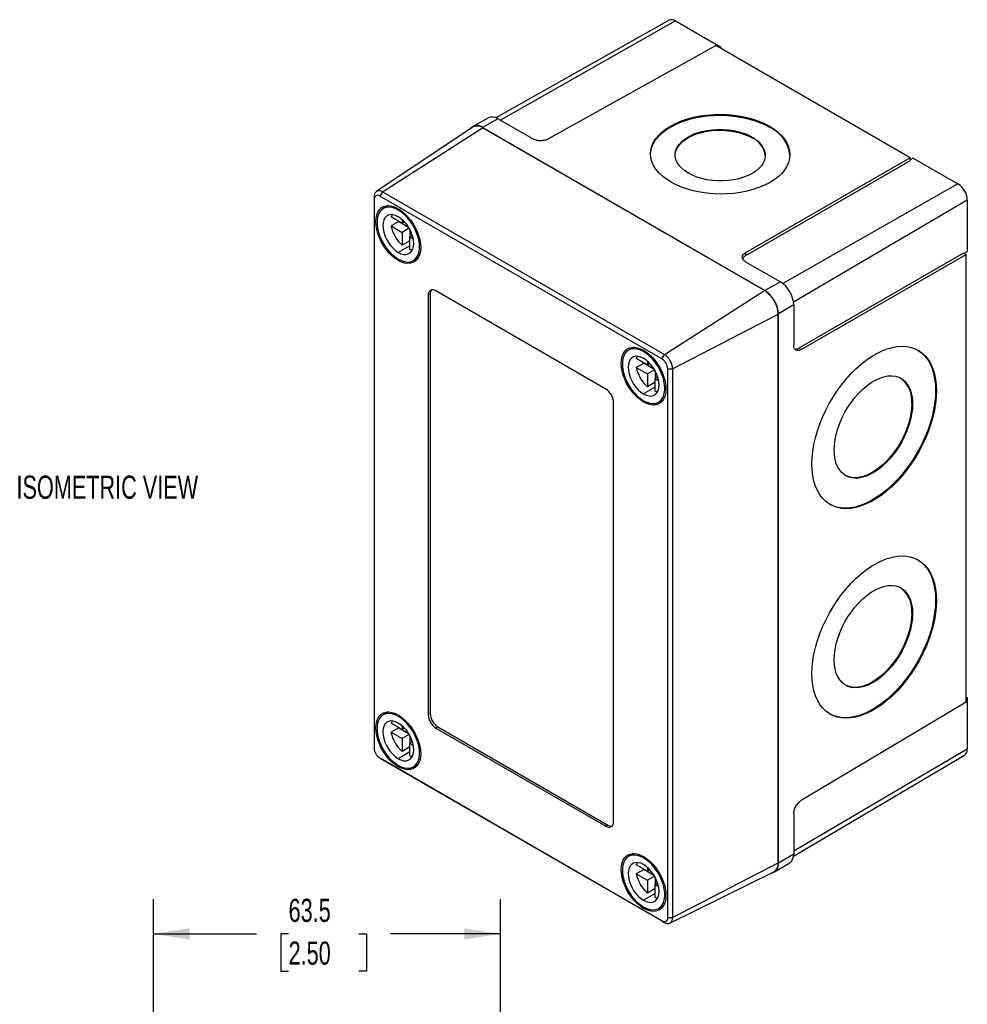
# Model space of a CAD drawing. Header units: millimetres. Extents: x 0 to 543, y 0 to 404.
# Tile 3 of 3: x 358 to 532, y 224 to 404. Entities that reach past the tile are written whole.
import ezdxf

# ---------------------------------------------------------------- set-up
doc = ezdxf.new("R2010")
doc.units = ezdxf.units.MM
doc.header["$LTSCALE"] = 2
doc.layers.add('DIMENSIONS', color=140, linetype='Continuous', lineweight=25)
doc.styles.add('SLDTEXTSTYLE0', font='TXT', dxfattribs={"width": 0.7})
doc.dimstyles.new('SLDDIMSTYLE0', dxfattribs={"dimtxt": 4.316016, "dimasz": 6.604, "dimexe": 0, "dimexo": 0.0625, "dimgap": 1.079004, "dimtad": 0, "dimtih": 1, "dimtoh": 1, "dimdec": 1, "dimrnd": 1e-09, "dimzin": 12, "dimdsep": 46, "dimtxsty": 'SLDTEXTSTYLE0', "dimsah": 1, "dimcen": 0.09, "dimadec": 0, "dimazin": 3, "dimtfac": 1, "dimtdec": 1, "dimtofl": 0, "dimtmove": 0, "dimatfit": 3, "dimfxl": 0, "dimfrac": 2, "dimtolj": 1, "dimtzin": 12, "dimarcsym": 0})

# ---------------------------------------------------------------- blocks, each defined once
blk = doc.blocks.new('_D_11')
at = {"layer": 'DIMENSIONS'}
for p, q in [((382.61, 220.91), (382.61, 243.28)), ((446.11, 218.37), (446.11, 243.28)), ((382.61, 236.93), (401.5, 236.93)), ((407.35, 236.93), (405.9, 236.93)), ((405.9, 236.93), (405.9, 230.07)), ((420.18, 236.93), (421.63, 236.93)), ((421.63, 236.93), (421.63, 230.07)), ((446.11, 236.93), (426.03, 236.93)), ((405.9, 230.07), (407.35, 230.07)), ((421.63, 230.07), (420.18, 230.07))]:
    blk.add_line(p, q, dxfattribs=at)
for points in [[(382.61, 236.93), (389.22, 235.91), (389.22, 237.95)], [(446.11, 236.93), (439.51, 237.95), (439.51, 235.91)]]:
    blk.add_solid(points, dxfattribs=at)
at = {"layer": 'DIMENSIONS', "char_height": 4.233, "attachment_point": 1, "style": 'SLDTEXTSTYLE0'}
for s, insert in [('63.5', (407.35, 243.35)), ('2.50', (407.35, 235.53))]:
    blk.add_mtext(s, dxfattribs=dict(at, insert=insert))

msp = doc.modelspace()

# ---------------------------------------------------------------- linework, layer by layer
for p, q in [((477, 404.16), (445.3, 386.31)), ((478.19, 404.04), (446.14, 385.86)), ((478.19, 404.04), (486.39, 399.31)), ((454.86, 382.43), (485.54, 399.53)), ((521.12, 378.99), (485.54, 399.53)), ((486.39, 399.31), (486.15, 399.18)), ((486.39, 399.31), (486.39, 399.04)), ((443.95, 386.31), (441.1, 384.71)), ((445.67, 386.13), (442.84, 384.53)), ((452.04, 382.45), (445.67, 386.13)), ((441.06, 384.6), (423.4, 372.84)), ((424.51, 372.76), (442.87, 384.47)), ((494.53, 354.69), (442.84, 384.53)), ((494.49, 354.67), (442.87, 384.47)), ((495.38, 384.59), (495.38, 384.75)), ((492.2, 382.62), (492.2, 382.78)), ((521.12, 378.99), (490.97, 361.59)), ((521.12, 378.45), (521.12, 378.99)), ((521.69, 378.93), (521.12, 378.61)), ((521.69, 378.93), (529.88, 374.2)), ((521.12, 378.45), (490.97, 361.04)), ((529.88, 374.2), (497.79, 356)), ((423, 371.88), (423, 371.37)), ((423, 371.37), (423, 270.93)), ((424.51, 372.76), (424.07, 371.98)), ((475.68, 342.18), (424.07, 371.98)), ((424.51, 372.76), (476.13, 342.96)), ((425.59, 370.23), (424.67, 369.7)), ((427.63, 369.54), (427.42, 369.43)), ((531.58, 371.26), (499.77, 352.57)), ((531.58, 371.26), (531.58, 361.8)), ((428.13, 366.98), (426.1, 368.15)), ((428.13, 367.69), (428.13, 366.98)), ((427.51, 367.33), (426.1, 366.51)), ((426.1, 366.51), (428.13, 365.34)), ((427.51, 367.33), (429.3, 366.3)), ((428.59, 367.24), (428.13, 366.98)), ((429.42, 366.09), (428.13, 365.34)), ((428.13, 365.34), (428.13, 363)), ((429.55, 365.87), (429.55, 364.53)), ((430, 364.79), (429.55, 364.53)), ((429.55, 364.53), (430.16, 364.17)), ((429.55, 362.18), (429.55, 364.53)), ((429.55, 362.89), (427.42, 361.67)), ((429.55, 363.81), (428.13, 363)), ((430.17, 360.17), (431.09, 360.7)), ((490.97, 361.59), (490.97, 361.04)), ((530.88, 361.55), (500.73, 344.14)), ((501.2, 343.87), (531.35, 361.28)), ((530.88, 361.55), (531.35, 361.28)), ((531.58, 361.8), (531.02, 361.47)), ((531.35, 279.37), (531.35, 361.28)), ((427.64, 360.32), (427.42, 360.2)), ((490.98, 359.97), (497.36, 356.29)), ((497.36, 356.29), (494.53, 354.69)), ((433.26, 354.01), (432.9, 353.81)), ((432.9, 353.81), (432.9, 277.05)), ((433.26, 354.01), (433.26, 277.26)), ((465.43, 336.66), (434.32, 354.63)), ((476.13, 342.96), (494.49, 354.67)), ((499.81, 352.05), (497, 350.4)), ((499.81, 352.05), (499.81, 344.69)), ((477.64, 340.34), (496.97, 350.38)), ((496.97, 249.95), (496.97, 350.38)), ((497, 249.89), (497, 350.4)), ((470.5, 344.31), (469.58, 343.78)), ((472.53, 343.62), (472.33, 343.5)), ((475.68, 342.18), (476.13, 342.96)), ((500.73, 344.14), (501.2, 343.87)), ((473.03, 341.05), (471, 342.23)), ((472.41, 341.41), (471, 340.59)), ((472.41, 341.41), (474.2, 340.38)), ((473.03, 341.77), (473.03, 341.05)), ((473.49, 341.32), (473.03, 341.05)), ((471, 340.59), (473.03, 339.42)), ((474.33, 340.17), (473.03, 339.42)), ((473.03, 339.42), (473.03, 337.08)), ((474.45, 339.95), (474.45, 338.6)), ((474.9, 338.87), (474.45, 338.6)), ((476.75, 340.34), (477.64, 340.34)), ((476.75, 239.9), (476.75, 340.34)), ((477.64, 340.34), (477.64, 239.9)), ((474.45, 337.89), (473.03, 337.08)), ((474.45, 338.6), (475.06, 338.25)), ((474.45, 336.26), (474.45, 338.6)), ((474.45, 336.97), (472.33, 335.75)), ((525.78, 336.4), (525.92, 336.32)), ((466.85, 257.46), (466.85, 334.22)), ((472.54, 334.4), (472.33, 334.28)), ((475.07, 334.25), (476, 334.78)), ((521.43, 334.01), (521.57, 333.93)), ((525.78, 298.02), (525.92, 297.94)), ((521.43, 295.64), (521.57, 295.55)), ((531.35, 279.37), (501.2, 261.35)), ((531.35, 280.34), (531.58, 280.21)), ((531.58, 280.21), (531.35, 280.07)), ((531.58, 280.21), (531.58, 270.75)), ((425.59, 277.55), (424.67, 277.02)), ((427.63, 276.87), (427.42, 276.75)), ((433.26, 277.26), (432.9, 277.05)), ((428.13, 274.3), (426.1, 275.47)), ((427.51, 274.65), (426.1, 273.84)), ((427.51, 274.65), (429.3, 273.63)), ((428.13, 275.01), (428.13, 274.3)), ((428.59, 274.56), (428.13, 274.3)), ((434.67, 274.81), (434.32, 274.6)), ((434.32, 274.6), (465.43, 256.64)), ((434.67, 274.81), (465.78, 256.85)), ((426.1, 273.84), (428.13, 272.66)), ((429.42, 273.41), (428.13, 272.66)), ((428.13, 272.66), (428.13, 270.32)), ((429.55, 273.19), (429.55, 271.85)), ((429.55, 271.14), (428.13, 270.32)), ((430, 272.11), (429.55, 271.85)), ((429.55, 271.85), (430.16, 271.49)), ((429.55, 269.5), (429.55, 271.85)), ((531.58, 270.75), (499.81, 252.08)), ((424.07, 269.09), (475.68, 239.29)), ((424.51, 268.83), (424.07, 269.09)), ((476.13, 239.03), (424.51, 268.83)), ((429.55, 270.22), (427.42, 268.99)), ((499.78, 251.13), (531.09, 269.65)), ((427.64, 267.65), (427.42, 267.52)), ((430.17, 267.49), (431.09, 268.02)), ((499.81, 258.9), (499.81, 251.53)), ((465.78, 256.85), (465.43, 256.64)), ((470.5, 251.63), (469.58, 251.1)), ((472.53, 250.95), (472.33, 250.83)), ((499.81, 251.53), (497, 249.89)), ((473.03, 248.38), (471, 249.55)), ((472.41, 248.73), (471, 247.92)), ((472.41, 248.73), (474.2, 247.7)), ((473.03, 249.09), (473.03, 248.38)), ((477.64, 239.9), (496.97, 249.95)), ((496.29, 248.29), (499.1, 249.95)), ((471, 247.92), (473.03, 246.74)), ((473.49, 248.64), (473.03, 248.38)), ((474.33, 247.49), (473.03, 246.74)), ((474.45, 247.27), (474.45, 245.93)), ((477.16, 238.9), (496.18, 248.31)), ((473.03, 246.74), (473.03, 244.4)), ((474.45, 245.21), (473.03, 244.4)), ((474.9, 246.19), (474.45, 245.93)), ((474.45, 245.93), (475.06, 245.57)), ((474.45, 243.58), (474.45, 245.93)), ((474.45, 244.29), (472.33, 243.07)), ((472.54, 241.73), (472.33, 241.6)), ((475.07, 241.57), (476, 242.1)), ((476.75, 239.9), (477.64, 239.9)), ((475.68, 239.29), (476.13, 239.03))]:
    msp.add_line(p, q)
at = {"flags": 128}
for points in [[(477.35, 374.53), (476.51, 375.06), (475.77, 375.64), (475.12, 376.26), (474.59, 376.91), (474.17, 377.58), (473.86, 378.28), (473.68, 378.99), (473.62, 379.7), (473.68, 380.42), (473.86, 381.13), (474.17, 381.82), (474.59, 382.49), (475.12, 383.13), (475.76, 383.75), (476.51, 384.32), (477.35, 384.84), (478.28, 385.32), (479.28, 385.74), (480.36, 386.1), (481.49, 386.4), (482.66, 386.64), (483.88, 386.81), (485.12, 386.91), (486.37, 386.93), (487.62, 386.89), (488.85, 386.78), (490.07, 386.6), (491.24, 386.35), (492.38, 386.04), (493.45, 385.67), (494.45, 385.24), (495.38, 384.75)], [(473.62, 379.65), (473.68, 380.25), (473.86, 380.96), (474.16, 381.65), (474.59, 382.33), (475.12, 382.97), (475.76, 383.58), (476.51, 384.15), (477.35, 384.68), (478.28, 385.16), (479.28, 385.58), (480.35, 385.94), (481.49, 386.24), (482.66, 386.48), (483.88, 386.64), (485.11, 386.74), (486.36, 386.77), (487.61, 386.73), (488.85, 386.62), (490.07, 386.44), (491.24, 386.19), (492.37, 385.88), (493.45, 385.51), (494.45, 385.07), (495.38, 384.59)], [(495.38, 384.75), (496.22, 384.22), (496.97, 383.64), (497.61, 383.02), (498.15, 382.37), (498.57, 381.7), (498.87, 381), (499.05, 380.29), (499.12, 379.57), (499.05, 378.86), (498.87, 378.15), (498.57, 377.46), (498.15, 376.79), (497.61, 376.14), (496.97, 375.53), (496.22, 374.96), (495.38, 374.43), (494.45, 373.96), (493.45, 373.54), (492.38, 373.17), (491.25, 372.87), (490.07, 372.64), (488.85, 372.47), (487.62, 372.37), (486.37, 372.34), (485.12, 372.38), (483.88, 372.5), (482.67, 372.68), (481.49, 372.92), (480.36, 373.23), (479.28, 373.61), (478.28, 374.04), (477.35, 374.53)], [(478.12, 379.45), (478.13, 379.64), (478.25, 380.2), (478.49, 380.75), (478.84, 381.29), (479.3, 381.79), (479.87, 382.26), (480.53, 382.68), (481.28, 383.05), (482.1, 383.37), (482.98, 383.63), (483.91, 383.83), (484.88, 383.96), (485.87, 384.03), (486.86, 384.02), (487.85, 383.95), (488.82, 383.81), (489.75, 383.6), (490.63, 383.33), (491.45, 383), (492.2, 382.62)], [(480.53, 376.17), (479.87, 376.6), (479.3, 377.07), (478.84, 377.58), (478.49, 378.11), (478.25, 378.66), (478.13, 379.23), (478.13, 379.8), (478.25, 380.37), (478.49, 380.92), (478.84, 381.45), (479.3, 381.95), (479.87, 382.42), (480.53, 382.84), (481.28, 383.22), (482.1, 383.54), (482.98, 383.8), (483.91, 383.99), (484.88, 384.13), (485.87, 384.19), (486.86, 384.18), (487.85, 384.11), (488.82, 383.97), (489.75, 383.76), (490.63, 383.49), (491.45, 383.17), (492.2, 382.78)], [(492.2, 382.78), (492.86, 382.35), (493.42, 381.88), (493.89, 381.37), (494.24, 380.84), (494.48, 380.28), (494.6, 379.72), (494.6, 379.15), (494.48, 378.58), (494.24, 378.03), (493.89, 377.5), (493.42, 377), (492.86, 376.53), (492.2, 376.11), (491.45, 375.73), (490.63, 375.41), (489.75, 375.15), (488.82, 374.96), (487.85, 374.82), (486.86, 374.76), (485.87, 374.76), (484.88, 374.84), (483.91, 374.98), (482.98, 375.19), (482.1, 375.46), (481.28, 375.78), (480.53, 376.17)], [(427.42, 360.2), (426.84, 360.58), (426.27, 361.06), (425.72, 361.61), (425.21, 362.23), (424.74, 362.91), (424.32, 363.62), (423.97, 364.37), (423.69, 365.12), (423.49, 365.87), (423.36, 366.6), (423.32, 367.3), (423.36, 367.95), (423.49, 368.54), (423.69, 369.06), (423.97, 369.49), (424.32, 369.82), (424.74, 370.06), (425.21, 370.2), (425.72, 370.23), (426.27, 370.15), (426.84, 369.96), (427.42, 369.67)], [(427.42, 369.43), (426.84, 369.71), (426.28, 369.89), (425.74, 369.95), (425.23, 369.91), (424.78, 369.75), (424.38, 369.49), (424.06, 369.12), (423.8, 368.66), (423.63, 368.12), (423.55, 367.51), (423.55, 366.84), (423.63, 366.12), (423.8, 365.38), (424.06, 364.63), (424.38, 363.89), (424.78, 363.17), (425.23, 362.49), (425.74, 361.86), (426.28, 361.3), (426.84, 360.83), (427.42, 360.44)], [(427.42, 369.67), (428.01, 369.28), (428.58, 368.81), (429.13, 368.26), (429.64, 367.64), (430.11, 366.96), (430.52, 366.25), (430.87, 365.5), (431.15, 364.75), (431.36, 364), (431.48, 363.26), (431.53, 362.57), (431.48, 361.92), (431.36, 361.33), (431.15, 360.81), (430.87, 360.38), (430.52, 360.04), (430.11, 359.8), (429.64, 359.67), (429.13, 359.64), (428.58, 359.72), (428.01, 359.91), (427.42, 360.2)], [(427.42, 368.2), (426.93, 368.43), (426.46, 368.56), (426.01, 368.58), (425.61, 368.49), (425.26, 368.28), (424.97, 367.98), (424.77, 367.59), (424.64, 367.11), (424.6, 366.57), (424.64, 365.97), (424.77, 365.35), (424.97, 364.72), (425.26, 364.09), (425.61, 363.48), (426.01, 362.92), (426.46, 362.42), (426.93, 362), (427.42, 361.67)], [(426.26, 368.58), (426.22, 368.49), (426.1, 368.15)], [(427.42, 360.44), (428, 360.16), (428.57, 359.98), (429.11, 359.91), (429.61, 359.96), (430.07, 360.11), (430.46, 360.38), (430.79, 360.74), (431.04, 361.2), (431.22, 361.75), (431.3, 362.36), (431.3, 363.03), (431.22, 363.74), (431.04, 364.48), (430.79, 365.24), (430.46, 365.98), (430.07, 366.7), (429.61, 367.38), (429.11, 368.01), (428.57, 368.56), (428, 369.04), (427.42, 369.43)], [(427.42, 361.67), (427.91, 361.43), (428.39, 361.31), (428.84, 361.29), (429.24, 361.38), (429.59, 361.58), (429.87, 361.89), (430.08, 362.28), (430.21, 362.76), (430.25, 363.3), (430.21, 363.89), (430.08, 364.52), (429.87, 365.15), (429.59, 365.78), (429.24, 366.39), (428.84, 366.95), (428.39, 367.44), (427.91, 367.87), (427.42, 368.2)], [(429.55, 362.18), (429.9, 362.11), (430, 362.1)], [(472.33, 334.28), (471.74, 334.66), (471.17, 335.14), (470.62, 335.69), (470.11, 336.31), (469.64, 336.98), (469.23, 337.7), (468.87, 338.44), (468.59, 339.2), (468.39, 339.95), (468.27, 340.68), (468.22, 341.38), (468.27, 342.03), (468.39, 342.62), (468.59, 343.13), (468.87, 343.57), (469.23, 343.9), (469.64, 344.14), (470.11, 344.28), (470.62, 344.3), (471.17, 344.22), (471.74, 344.04), (472.33, 343.75)], [(503.14, 322.94), (503.18, 324.09), (503.31, 325.28), (503.51, 326.5), (503.79, 327.74), (504.15, 329), (504.59, 330.26), (505.09, 331.52), (505.67, 332.76), (506.31, 333.98), (507.01, 335.17), (507.76, 336.32), (508.56, 337.42), (509.4, 338.47), (510.28, 339.45), (511.2, 340.36), (512.13, 341.19), (513.08, 341.94), (514.05, 342.6), (515.01, 343.17), (515.98, 343.64), (516.93, 344.01), (517.87, 344.28), (518.78, 344.44), (519.66, 344.49), (520.5, 344.44), (521.3, 344.28), (522.06, 344.01), (522.75, 343.64), (523.39, 343.17), (523.97, 342.6), (524.47, 341.94), (524.91, 341.19), (525.27, 340.36), (525.55, 339.45), (525.76, 338.47), (525.88, 337.42), (525.92, 336.32)], [(472.33, 343.5), (471.75, 343.79), (471.18, 343.97), (470.64, 344.03), (470.13, 343.99), (469.68, 343.83), (469.28, 343.57), (468.96, 343.2), (468.7, 342.74), (468.53, 342.2), (468.45, 341.59), (468.45, 340.92), (468.53, 340.2), (468.7, 339.46), (468.96, 338.71), (469.28, 337.97), (469.68, 337.25), (470.13, 336.57), (470.64, 335.94), (471.18, 335.38), (471.75, 334.91), (472.33, 334.52)], [(472.33, 342.28), (471.83, 342.51), (471.36, 342.64), (470.91, 342.66), (470.51, 342.56), (470.16, 342.36), (469.88, 342.06), (469.67, 341.66), (469.54, 341.19), (469.5, 340.65), (469.54, 340.05), (469.67, 339.43), (469.88, 338.79), (470.16, 338.16), (470.51, 337.56), (470.91, 337), (471.36, 336.5), (471.83, 336.08), (472.33, 335.75)], [(471.16, 342.66), (471.12, 342.57), (471, 342.23)], [(472.33, 343.75), (472.91, 343.36), (473.48, 342.89), (474.03, 342.34), (474.54, 341.72), (475.01, 341.04), (475.42, 340.33), (475.78, 339.58), (476.06, 338.83), (476.26, 338.08), (476.38, 337.34), (476.43, 336.65), (476.38, 336), (476.26, 335.41), (476.06, 334.89), (475.78, 334.46), (475.42, 334.12), (475.01, 333.88), (474.54, 333.75), (474.03, 333.72), (473.48, 333.8), (472.91, 333.99), (472.33, 334.28)], [(472.33, 334.52), (472.9, 334.24), (473.47, 334.06), (474.01, 333.99), (474.52, 334.04), (474.97, 334.19), (475.37, 334.46), (475.69, 334.82), (475.95, 335.28), (476.12, 335.82), (476.2, 336.44), (476.2, 337.11), (476.12, 337.82), (475.95, 338.56), (475.69, 339.31), (475.37, 340.06), (474.97, 340.78), (474.52, 341.46), (474.01, 342.09), (473.47, 342.64), (472.9, 343.12), (472.33, 343.5)], [(522.48, 343.8), (522.61, 343.72), (523.25, 343.25), (523.83, 342.68), (524.33, 342.02), (524.77, 341.27), (525.13, 340.44), (525.41, 339.53), (525.61, 338.55), (525.74, 337.5), (525.78, 336.4)], [(472.33, 335.75), (472.82, 335.51), (473.29, 335.39), (473.74, 335.37), (474.14, 335.46), (474.49, 335.66), (474.77, 335.97), (474.98, 336.36), (475.11, 336.84), (475.15, 337.38), (475.11, 337.97), (474.98, 338.6), (474.77, 339.23), (474.49, 339.86), (474.14, 340.47), (473.74, 341.03), (473.29, 341.52), (472.82, 341.95), (472.33, 342.28)], [(507.2, 325.49), (507.25, 326.42), (507.37, 327.39), (507.58, 328.38), (507.87, 329.4), (508.23, 330.41), (508.67, 331.42), (509.17, 332.4), (509.74, 333.36), (510.36, 334.27), (511.02, 335.13), (511.73, 335.92), (512.47, 336.65), (513.23, 337.29), (514, 337.84), (514.78, 338.3), (515.55, 338.65), (516.31, 338.9), (517.05, 339.05), (517.75, 339.08), (518.42, 339.01), (519.04, 338.82), (519.6, 338.53), (520.11, 338.14), (520.54, 337.64), (520.91, 337.06), (521.2, 336.38), (521.4, 335.63), (521.53, 334.81), (521.57, 333.93)], [(474.45, 336.26), (474.8, 336.19), (474.9, 336.18)], [(525.92, 336.32), (525.88, 335.17), (525.76, 333.98), (525.55, 332.76), (525.27, 331.52), (524.91, 330.26), (524.47, 329), (523.97, 327.74), (523.39, 326.5), (522.75, 325.28), (522.06, 324.09), (521.3, 322.94), (520.5, 321.84), (519.66, 320.79), (518.78, 319.81), (517.87, 318.9), (516.93, 318.07), (515.98, 317.32), (515.01, 316.66), (514.05, 316.09), (513.08, 315.62), (512.13, 315.25), (511.2, 314.98), (510.28, 314.82), (509.4, 314.77), (508.56, 314.82), (507.76, 314.98), (507.01, 315.25), (506.31, 315.62), (505.67, 316.09), (505.09, 316.66), (504.59, 317.32), (504.15, 318.07), (503.79, 318.9), (503.51, 319.81), (503.31, 320.79), (503.18, 321.84), (503.14, 322.94)], [(525.78, 336.4), (525.74, 335.25), (525.61, 334.06), (525.41, 332.84), (525.13, 331.6), (524.77, 330.34), (524.33, 329.08), (523.83, 327.82), (523.25, 326.58), (522.61, 325.36), (521.91, 324.17), (521.16, 323.02), (520.36, 321.92), (519.52, 320.88), (518.64, 319.89), (517.72, 318.98), (516.79, 318.15), (515.84, 317.4), (514.87, 316.74), (513.91, 316.17), (512.94, 315.7), (511.99, 315.33), (511.05, 315.06), (510.14, 314.9), (509.26, 314.85), (508.42, 314.9), (507.62, 315.06), (506.86, 315.33), (506.44, 315.54)], [(521.57, 333.93), (521.53, 333), (521.4, 332.03), (521.2, 331.04), (520.91, 330.03), (520.54, 329.01), (520.11, 328.01), (519.6, 327.02), (519.04, 326.06), (518.42, 325.15), (517.75, 324.29), (517.05, 323.5), (516.31, 322.78), (515.55, 322.13), (514.78, 321.58), (514, 321.13), (513.23, 320.77), (512.47, 320.52), (511.73, 320.37), (511.02, 320.34), (510.36, 320.42), (509.74, 320.6), (509.17, 320.89), (508.67, 321.29), (508.23, 321.78), (507.87, 322.37), (507.58, 323.04), (507.37, 323.79), (507.25, 324.61), (507.2, 325.49)], [(521.43, 334.01), (521.39, 333.08), (521.26, 332.11), (521.05, 331.12), (520.77, 330.11), (520.4, 329.09), (519.97, 328.09), (519.46, 327.1), (518.9, 326.15), (518.28, 325.23), (517.61, 324.37), (516.91, 323.58), (516.17, 322.86), (515.41, 322.22), (514.63, 321.66), (513.86, 321.21), (513.08, 320.85), (512.32, 320.6), (511.59, 320.45), (510.88, 320.42), (510.21, 320.5), (509.59, 320.68), (509.26, 320.84)], [(503.14, 284.56), (503.18, 285.71), (503.31, 286.9), (503.51, 288.12), (503.79, 289.36), (504.15, 290.62), (504.59, 291.88), (505.09, 293.14), (505.67, 294.38), (506.31, 295.6), (507.01, 296.79), (507.76, 297.94), (508.56, 299.04), (509.4, 300.09), (510.28, 301.07), (511.2, 301.98), (512.13, 302.81), (513.08, 303.56), (514.05, 304.23), (515.01, 304.79), (515.98, 305.26), (516.93, 305.63), (517.87, 305.9), (518.78, 306.06), (519.66, 306.11), (520.5, 306.06), (521.3, 305.9), (522.06, 305.63), (522.75, 305.26), (523.39, 304.79), (523.97, 304.23), (524.47, 303.57), (524.91, 302.82), (525.27, 301.98), (525.55, 301.07), (525.76, 300.09), (525.88, 299.04), (525.92, 297.94)], [(522.48, 305.43), (522.61, 305.35), (523.25, 304.88), (523.83, 304.31), (524.33, 303.65), (524.77, 302.9), (525.13, 302.06), (525.41, 301.15), (525.61, 300.17), (525.74, 299.13), (525.78, 298.02)], [(507.2, 287.11), (507.25, 288.04), (507.37, 289.01), (507.58, 290.01), (507.87, 291.02), (508.23, 292.03), (508.67, 293.04), (509.17, 294.03), (509.74, 294.98), (510.36, 295.89), (511.02, 296.75), (511.73, 297.55), (512.47, 298.27), (513.23, 298.91), (514, 299.46), (514.78, 299.92), (515.55, 300.28), (516.31, 300.53), (517.05, 300.67), (517.75, 300.71), (518.42, 300.63), (519.04, 300.44), (519.6, 300.15), (520.11, 299.76), (520.54, 299.26), (520.91, 298.68), (521.2, 298.01), (521.4, 297.25), (521.53, 296.43), (521.57, 295.55)], [(525.92, 297.94), (525.88, 296.79), (525.76, 295.61), (525.55, 294.38), (525.27, 293.14), (524.91, 291.88), (524.47, 290.62), (523.97, 289.37), (523.39, 288.12), (522.75, 286.9), (522.06, 285.71), (521.3, 284.56), (520.5, 283.46), (519.66, 282.42), (518.78, 281.44), (517.87, 280.52), (516.93, 279.69), (515.98, 278.94), (515.01, 278.28), (514.05, 277.71), (513.08, 277.24), (512.13, 276.87), (511.2, 276.61), (510.28, 276.45), (509.4, 276.39), (508.56, 276.45), (507.76, 276.61), (507.01, 276.87), (506.31, 277.24), (505.67, 277.71), (505.09, 278.28), (504.59, 278.94), (504.15, 279.69), (503.79, 280.52), (503.51, 281.43), (503.31, 282.42), (503.18, 283.46), (503.14, 284.56)], [(525.78, 298.02), (525.74, 296.88), (525.61, 295.69), (525.41, 294.47), (525.13, 293.22), (524.77, 291.97), (524.33, 290.7), (523.83, 289.45), (523.25, 288.2), (522.61, 286.98), (521.91, 285.79), (521.16, 284.64), (520.36, 283.54), (519.52, 282.5), (518.64, 281.52), (517.72, 280.61), (516.79, 279.77), (515.84, 279.02), (514.87, 278.36), (513.91, 277.79), (512.94, 277.32), (511.99, 276.95), (511.05, 276.69), (510.14, 276.53), (509.26, 276.47), (508.42, 276.53), (507.62, 276.69), (506.86, 276.95), (506.44, 277.16)], [(521.43, 295.64), (521.39, 294.71), (521.26, 293.74), (521.05, 292.74), (520.77, 291.73), (520.4, 290.72), (519.97, 289.71), (519.46, 288.72), (518.9, 287.77), (518.28, 286.86), (517.61, 286), (516.91, 285.2), (516.17, 284.48), (515.41, 283.84), (514.63, 283.29), (513.86, 282.83), (513.08, 282.47), (512.32, 282.22), (511.59, 282.08), (510.88, 282.04), (510.21, 282.12), (509.59, 282.3), (509.26, 282.46)], [(521.57, 295.55), (521.53, 294.62), (521.4, 293.66), (521.2, 292.66), (520.91, 291.65), (520.54, 290.64), (520.11, 289.63), (519.6, 288.64), (519.04, 287.69), (518.42, 286.77), (517.75, 285.92), (517.05, 285.12), (516.31, 284.4), (515.55, 283.76), (514.78, 283.2), (514, 282.75), (513.23, 282.39), (512.47, 282.14), (511.73, 282), (511.02, 281.96), (510.36, 282.04), (509.74, 282.22), (509.17, 282.51), (508.67, 282.91), (508.23, 283.4), (507.87, 283.99), (507.58, 284.66), (507.37, 285.41), (507.25, 286.23), (507.2, 287.11)], [(427.42, 267.52), (426.84, 267.91), (426.27, 268.38), (425.72, 268.93), (425.21, 269.55), (424.74, 270.23), (424.32, 270.94), (423.97, 271.69), (423.69, 272.44), (423.49, 273.19), (423.36, 273.93), (423.32, 274.62), (423.36, 275.27), (423.49, 275.86), (423.69, 276.38), (423.97, 276.81), (424.32, 277.15), (424.74, 277.39), (425.21, 277.52), (425.72, 277.55), (426.27, 277.47), (426.84, 277.28), (427.42, 276.99)], [(427.42, 276.75), (426.84, 277.03), (426.28, 277.21), (425.74, 277.28), (425.23, 277.23), (424.78, 277.08), (424.38, 276.81), (424.06, 276.45), (423.8, 275.99), (423.63, 275.44), (423.55, 274.83), (423.55, 274.16), (423.63, 273.45), (423.8, 272.71), (424.06, 271.96), (424.38, 271.21), (424.78, 270.49), (425.23, 269.81), (425.74, 269.18), (426.28, 268.63), (426.84, 268.15), (427.42, 267.77)], [(427.42, 275.52), (426.93, 275.76), (426.46, 275.88), (426.01, 275.9), (425.61, 275.81), (425.26, 275.61), (424.97, 275.3), (424.77, 274.91), (424.64, 274.43), (424.6, 273.89), (424.64, 273.3), (424.77, 272.67), (424.97, 272.04), (425.26, 271.41), (425.61, 270.8), (426.01, 270.24), (426.46, 269.75), (426.93, 269.32), (427.42, 268.99)], [(426.26, 275.91), (426.22, 275.82), (426.1, 275.47)], [(427.42, 276.99), (428.01, 276.61), (428.58, 276.13), (429.13, 275.58), (429.64, 274.96), (430.11, 274.29), (430.52, 273.57), (430.87, 272.83), (431.15, 272.07), (431.36, 271.32), (431.48, 270.59), (431.53, 269.89), (431.48, 269.24), (431.36, 268.65), (431.15, 268.14), (430.87, 267.7), (430.52, 267.37), (430.11, 267.13), (429.64, 266.99), (429.13, 266.97), (428.58, 267.05), (428.01, 267.23), (427.42, 267.52)], [(427.42, 267.77), (428, 267.48), (428.57, 267.3), (429.11, 267.24), (429.61, 267.28), (430.07, 267.44), (430.46, 267.7), (430.79, 268.07), (431.04, 268.53), (431.22, 269.07), (431.3, 269.68), (431.3, 270.35), (431.22, 271.07), (431.04, 271.81), (430.79, 272.56), (430.46, 273.3), (430.07, 274.02), (429.61, 274.7), (429.11, 275.33), (428.57, 275.89), (428, 276.36), (427.42, 276.75)], [(427.42, 268.99), (427.91, 268.76), (428.39, 268.63), (428.84, 268.61), (429.24, 268.71), (429.59, 268.91), (429.87, 269.21), (430.08, 269.61), (430.21, 270.08), (430.25, 270.62), (430.21, 271.22), (430.08, 271.84), (429.87, 272.48), (429.59, 273.11), (429.24, 273.71), (428.84, 274.27), (428.39, 274.77), (427.91, 275.19), (427.42, 275.52)], [(429.55, 269.5), (429.9, 269.43), (430, 269.42)], [(472.33, 241.6), (471.74, 241.98), (471.17, 242.46), (470.62, 243.01), (470.11, 243.63), (469.64, 244.31), (469.23, 245.02), (468.87, 245.77), (468.59, 246.52), (468.39, 247.27), (468.27, 248.01), (468.22, 248.7), (468.27, 249.35), (468.39, 249.94), (468.59, 250.46), (468.87, 250.89), (469.23, 251.23), (469.64, 251.47), (470.11, 251.6), (470.62, 251.63), (471.17, 251.55), (471.74, 251.36), (472.33, 251.07)], [(472.33, 250.83), (471.75, 251.11), (471.18, 251.29), (470.64, 251.36), (470.13, 251.31), (469.68, 251.15), (469.28, 250.89), (468.96, 250.53), (468.7, 250.07), (468.53, 249.52), (468.45, 248.91), (468.45, 248.24), (468.53, 247.53), (468.7, 246.78), (468.96, 246.03), (469.28, 245.29), (469.68, 244.57), (470.13, 243.89), (470.64, 243.26), (471.18, 242.71), (471.75, 242.23), (472.33, 241.84)], [(472.33, 251.07), (472.91, 250.69), (473.48, 250.21), (474.03, 249.66), (474.54, 249.04), (475.01, 248.36), (475.42, 247.65), (475.78, 246.9), (476.06, 246.15), (476.26, 245.4), (476.38, 244.67), (476.43, 243.97), (476.38, 243.32), (476.26, 242.73), (476.06, 242.21), (475.78, 241.78), (475.42, 241.45), (475.01, 241.21), (474.54, 241.07), (474.03, 241.04), (473.48, 241.12), (472.91, 241.31), (472.33, 241.6)], [(472.33, 241.84), (472.9, 241.56), (473.47, 241.38), (474.01, 241.32), (474.52, 241.36), (474.97, 241.52), (475.37, 241.78), (475.69, 242.15), (475.95, 242.61), (476.12, 243.15), (476.2, 243.76), (476.2, 244.43), (476.12, 245.15), (475.95, 245.89), (475.69, 246.64), (475.37, 247.38), (474.97, 248.1), (474.52, 248.78), (474.01, 249.41), (473.47, 249.97), (472.9, 250.44), (472.33, 250.83)], [(472.33, 249.6), (471.83, 249.84), (471.36, 249.96), (470.91, 249.98), (470.51, 249.89), (470.16, 249.69), (469.88, 249.38), (469.67, 248.99), (469.54, 248.51), (469.5, 247.97), (469.54, 247.38), (469.67, 246.75), (469.88, 246.12), (470.16, 245.49), (470.51, 244.88), (470.91, 244.32), (471.36, 243.82), (471.83, 243.4), (472.33, 243.07)], [(471.16, 249.98), (471.12, 249.89), (471, 249.55)], [(472.33, 243.07), (472.82, 242.84), (473.29, 242.71), (473.74, 242.69), (474.14, 242.78), (474.49, 242.99), (474.77, 243.29), (474.98, 243.68), (475.11, 244.16), (475.15, 244.7), (475.11, 245.29), (474.98, 245.92), (474.77, 246.55), (474.49, 247.18), (474.14, 247.79), (473.74, 248.35), (473.29, 248.85), (472.82, 249.27), (472.33, 249.6)], [(474.45, 243.58), (474.8, 243.51), (474.9, 243.5)]]:
    msp.add_lwpolyline(points, dxfattribs=at)
for centre, radius, start, end in [((477.49, 403.06), 1.21, 54.4277, 113.7889), ((444.65, 384.71), 1.75, 54.4277, 113.7889), ((441.86, 383.34), 1.54, 50.6928, 137.4779), ((441.87, 383.16), 1.65, 52.4372, 119.1266), ((492.73, 378.74), 6.42, 6.4607, 65.6688), ((490.62, 378.93), 4.01, 5.7198, 66.8767), ((527.9, 371.09), 3.69, 2.6055, 57.3945), ((423.92, 372.03), 0.934, 50.7967, 189.214), ((423.65, 371.47), 0.658, 50.7967, 189.214), ((432.51, 367.87), 6.56, 191.9492, 228.0508), ((494.49, 351.81), 5.33, 2.6055, 57.3945), ((433.77, 353.95), 0.873, 50.7967, 189.214), ((434.35, 354.09), 1.1, 140.0277, 184.268), ((491.59, 350.14), 5.38, 2.6055, 57.3945), ((491.63, 350.16), 5.38, 2.6055, 57.3945), ((474.36, 340.19), 3.29, 2.6055, 57.3945), ((474.44, 340.23), 2.31, 2.6055, 57.3945), ((477.41, 341.95), 6.56, 191.9492, 228.0508), ((516.38, 334.56), 5.08, 353.783, 53.8869), ((463.77, 334.08), 3.07, 2.6055, 57.3945), ((516.38, 296.19), 5.08, 353.783, 53.8869), ((435.97, 277.19), 3.07, 182.6055, 237.3945), ((436.33, 277.4), 3.07, 182.6055, 237.3945), ((432.51, 275.19), 6.56, 191.9492, 228.0508), ((425.31, 271.04), 2.31, 182.6055, 237.3945), ((530.38, 270.63), 1.21, 306.2094, 5.5757), ((465.98, 257.32), 0.873, 230.7967, 9.214), ((466.4, 257.75), 1.1, 235.7353, 279.9695), ((498.07, 251.36), 1.75, 306.2094, 5.5757), ((495.48, 249.64), 1.54, 282.5205, 9.3122), ((495.28, 249.75), 1.7, 301.8578, 6.5804), ((477.41, 249.27), 6.56, 191.9492, 228.0508), ((476.1, 239.8), 0.658, 230.7967, 9.214), ((476.72, 239.75), 0.934, 230.7967, 9.214)]:
    msp.add_arc(centre, radius, start, end)
for points, knots in [([(454.86, 382.43), (454.69, 382.34), (454.48, 382.25), (454, 382.14), (453.72, 382.11), (453.17, 382.11), (452.9, 382.15), (452.42, 382.27), (452.21, 382.36), (452.04, 382.45)], [0, 0, 0, 0, 0.25, 0.25, 0.5, 0.5, 0.75, 0.75, 1, 1, 1, 1]), ([(490.98, 359.97), (490.81, 360.07), (490.67, 360.19), (490.46, 360.47), (490.4, 360.62), (490.39, 360.94), (490.45, 361.1), (490.66, 361.37), (490.8, 361.49), (490.97, 361.59)], [0, 0, 0, 0, 0.25, 0.25, 0.5, 0.5, 0.75, 0.75, 1, 1, 1, 1]), ([(490.97, 361.04), (490.77, 360.92), (490.53, 360.76), (490.5, 360.56), (490.49, 360.52)], [0, 0, 0, 0, 0.797587, 1, 1, 1, 1]), ([(501.2, 343.87), (501.03, 343.78), (500.85, 343.71), (500.51, 343.67), (500.35, 343.7), (500.08, 343.86), (499.97, 343.99), (499.84, 344.31), (499.81, 344.5), (499.81, 344.69)], [0, 0, 0, 0, 0.25, 0.25, 0.5, 0.5, 0.75, 0.75, 1, 1, 1, 1]), ([(500.03, 343.99), (500.11, 343.97), (500.32, 343.94), (500.57, 344.06), (500.73, 344.14)], [0, 0, 0, 0, 0.385309, 1, 1, 1, 1]), ([(499.81, 258.9), (499.81, 259.09), (499.84, 259.31), (499.97, 259.79), (500.08, 260.05), (500.35, 260.52), (500.51, 260.75), (500.85, 261.11), (501.03, 261.25), (501.2, 261.35)], [0, 0, 0, 0, 0.25, 0.25, 0.5, 0.5, 0.75, 0.75, 1, 1, 1, 1])]:
    msp.add_open_spline(points, degree=3, knots=knots)

# ---------------------------------------------------------------- texts
at = {"layer": 'DIMENSIONS', "insert": (357.54, 320.81), "char_height": 4.2333, "attachment_point": 1, "style": 'SLDTEXTSTYLE0'}
msp.add_mtext('ISOMETRIC VIEW', dxfattribs=at)

# ---------------------------------------------------------------- dimensions: what is measured, and where the dimension line sits
at = {"layer": 'DIMENSIONS'}
dim = msp.add_linear_dim(base=(446.11, 236.93), p1=(382.61, 218.37), p2=(446.11, 215.83), dimstyle='SLDDIMSTYLE0', dxfattribs=at)
dim.commit()
dim.dimension.update_dxf_attribs({"geometry": '_D_11', "text_midpoint": (413.76, 236.93), "dimtype": 160})

doc.saveas('drawing.dxf')
